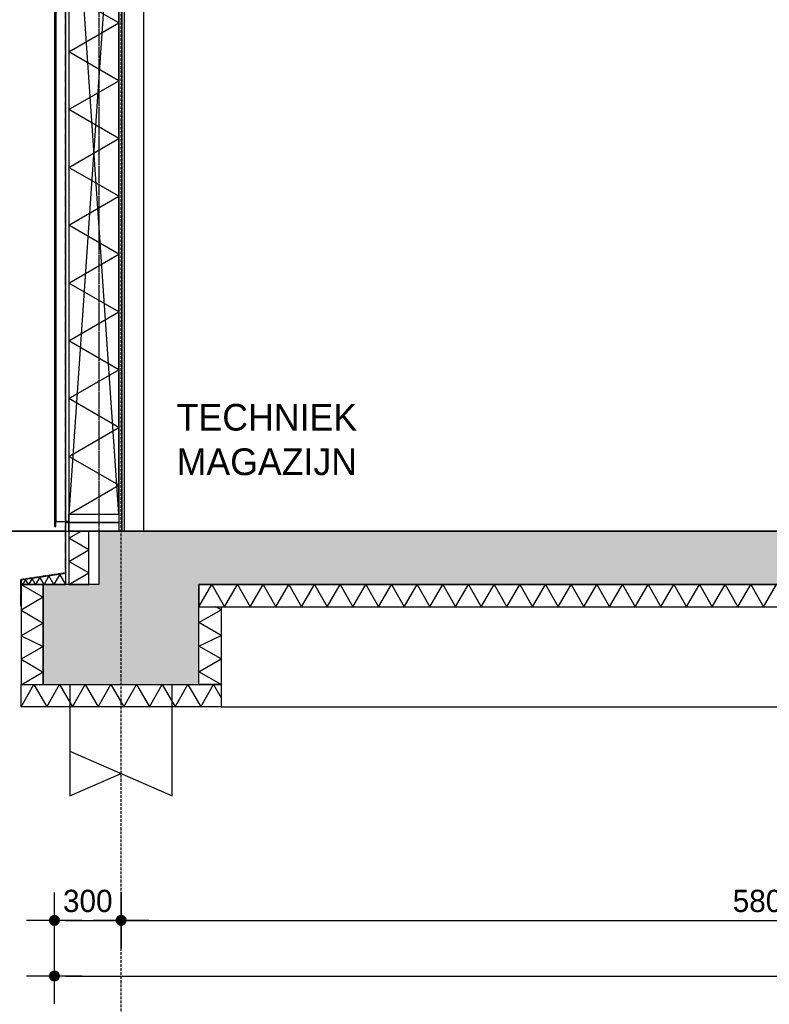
# Model space of a CAD drawing. Header units: millimetres. Extents: x -297000 to 504135, y -166520 to 252050.
# Tile 243 of 250: x 11869 to 15241, y -36727 to -32301. Entities that reach past the tile are written whole.
import ezdxf

# ---------------------------------------------------------------- set-up
doc = ezdxf.new("R2010")
doc.units = ezdxf.units.MM
doc.header["$MEASUREMENT"] = 0
for name, pattern in [('ACAD_ISO10W100', [18, 12, -3, 0, -3]), ('CENTER', [50.8, 31.75, -6.35, 6.35, -6.35]), ('DASHED2', [0.375, 0.25, -0.125]), ('HIDDEN2', [4.7625, 3.175, -1.5875])]:
    doc.linetypes.add(name, pattern=pattern)
doc.layers.get('Defpoints').update_dxf_attribs({"color": 6})
for name, color, linetype in [('010_D0050_D', 1, 'Continuous'), ('010_T0050_T', 4, 'Continuous'), ('040_AXPRI_B', 9, 'CENTER'), ('068_HATCH_H', 8, 'Continuous'), ('200_PRIMA_G', 3, 'Continuous'), ('210_INSUL_G', 8, 'Continuous'), ('210_WALEX_E', 2, 'Continuous'), ('210_WALEX_G', 2, 'Continuous'), ('299_CONCR_G', 3, 'Continuous'), ('299_CONCR_H', 251, 'Continuous'), ('299_STEEL_H', 8, 'Continuous'), ('410_WAFEX_G', 1, 'Continuous'), ('420_WAFIN_G', 1, 'Continuous')]:
    doc.layers.add(name, color=color, linetype=linetype)
doc.styles.add('VMX 2 MEDIUM 50', font='unvr55w.TTF', dxfattribs={"height": 100})
doc.dimstyles.new('VMX 50', dxfattribs={"dimscale": 50, "dimtxt": 1, "dimasz": 1, "dimexe": 2, "dimexo": 2, "dimgap": 0.7, "dimtad": 1, "dimdec": 0, "dimdsep": 46, "dimtxsty": 'VMX 2 MEDIUM 50', "dimblk1": 'VMX-DIM-ARROW', "dimblk2": 'VMX-DIM-ARROW', "dimsah": 1, "dimcen": 1, "dimdle": 2, "dimse1": 1, "dimse2": 1, "dimclrd": 256, "dimclre": 256, "dimclrt": 256, "dimadec": 0, "dimazin": 0, "dimtm": 1e-09, "dimtfac": 1, "dimtdec": 0, "dimtmove": 2, "dimatfit": 2, "dimldrblk": 'VMX-DIM-ARROW', "dimfxl": 0, "dimtolj": 2, "dimlwd": -1, "dimarcsym": 0})

# ---------------------------------------------------------------- blocks, each defined once
blk = doc.blocks.new('GRID02')
at = {"layer": '040_AXPRI_B', "linetype": 'ACAD_ISO10W100'}
blk.add_line((0, -2483.9), (0, 11470.8), dxfattribs=at)
at = {"layer": 'Defpoints'}
blk.add_lwpolyline([(-4000, 0), (27200, 0)], dxfattribs=at)
blk = doc.blocks.new('1006_X-03.02')
at = {"layer": '299_CONCR_H'}
blk.add_hatch(color=256, dxfattribs=at).paths.add_polyline_path([(23550, -690), (23550, -240), (23300, -240), (23300, 0), (14868, 0), (14868, -200), (5907, -200), (5907, 0), (-100, 0), (-100, -240), (-350, -240), (-350, -690), (350, -690), (350, -240), (5450, -240), (5450, -690), (6150, -690), (6150, -440), (10809, -440), (10809, -690), (11509, -690), (11509, -440), (14625, -440), (14625, -690), (15325, -690), (15325, -240), (22850, -240), (22850, -690)])
at = {"color": 5}
blk.add_lwpolyline([(-251, 0), (-4000, 0)], dxfattribs=at)
at = {"layer": '068_HATCH_H'}
for points in [[(-235, 76), (-10, 205.9), (-235, 335.8), (-10, 465.7), (-235, 595.6), (-10, 725.5), (-235, 855.4), (-10, 985.3), (-235, 1115.2), (-10, 1245.1), (-235, 1375), (-10, 1504.9), (-235, 1634.8), (-10, 1764.7), (-235, 1894.7), (-10, 2024.6), (-235, 2154.5), (-10, 2284.4), (-235, 2414.3)], [(-235, -240), (-145, -188), (-235, -136.1), (-145, -84.1), (-235, -32.2), (-179.3, 0)], [(-249, -240), (-275.6, -194), (-302.2, -240), (-324.5, -201.3), (-346.9, -240), (-365.7, -207.4), (-384.5, -240), (-400.3, -212.6), (-416.2, -240), (-429.5, -216.9), (-442.8, -240), (-450, -227.5)], [(-450, -240), (-350, -297.7), (-450, -355.5), (-350, -413.2), (-450, -470.9), (-350, -518.7), (-450, -576.4), (-350, -634.1), (-450, -691.9)], [(350, -340), (407.7, -240), (465.5, -340), (523.2, -240), (580.9, -340), (638.7, -240), (696.4, -340), (754.1, -240), (811.9, -340), (869.6, -240), (927.4, -340), (985.1, -240), (1042.8, -340), (1100.6, -240), (1158.3, -340), (1216, -240), (1273.8, -340), (1331.5, -240), (1389.2, -340), (1447, -240), (1504.7, -340), (1562.4, -240), (1620.2, -340), (1677.9, -240), (1735.6, -340), (1793.4, -240), (1851.1, -340), (1908.8, -240), (1966.6, -340), (2024.3, -240), (2082.1, -340), (2139.8, -240), (2197.5, -340), (2255.3, -240), (2313, -340), (2370.7, -240), (2428.5, -340), (2486.2, -240), (2543.9, -340), (2601.7, -240), (2659.4, -340), (2717.1, -240), (2774.9, -340), (2832.6, -240), (2890.3, -340), (2948.1, -240)], [(450, -690), (350, -632.3), (450, -574.5), (350, -516.8), (450, -469.1), (350, -411.3), (450, -353.6), (426.5, -340)], [(-450, -790), (-392.3, -690), (-334.5, -790), (-276.8, -690), (-219.1, -790), (-161.3, -690), (-103.6, -790), (-45.9, -690), (11.9, -790), (69.6, -690), (127.4, -790), (185.1, -690), (242.8, -790), (300.6, -690), (358.3, -790), (416, -690), (450, -748.8)]]:
    blk.add_lwpolyline(points, dxfattribs=at)
at = {"layer": '200_PRIMA_G', "color": 1}
for points in [[(-230, -690), (-230, -990), (230, -1190), (230, -690)], [(-230, -990), (-230, -1190), (0, -1090)]]:
    blk.add_lwpolyline(points, dxfattribs=at)
at = {"layer": '210_INSUL_G', "color": 1}
for points in [[(-235, 0), (-235, -240), (-145, -240), (-145, 0), (-235, 0)], [(-450, -240), (-249, -240), (-249, -190), (-450, -220), (-450, -240), (-249, -240)], [(-350, -690), (-350, -240), (-450, -240), (-450, -690)], [(350, -340), (5450, -340), (5450, -240), (350, -240), (350, -340)], [(350, -690), (350, -340), (450, -340), (450, -690), (350, -690)], [(-450, -690), (450, -690), (450, -790), (-450, -790), (-450, -690)]]:
    blk.add_lwpolyline(points, dxfattribs=at)
at = {"layer": '210_INSUL_G'}
blk.add_lwpolyline([(450, -790), (22750, -790)], dxfattribs=at)
at = {"layer": '210_WALEX_E', "color": 1}
blk.add_lwpolyline([(-235, 76), (-10, 76), (-10, 3352), (-235, 3352)], close=True, dxfattribs=at)
at = {"layer": '210_WALEX_E', "color": 8}
for points in [[(-10, 3352), (-235, 76)], [(-10, 76), (-235, 3352)]]:
    blk.add_lwpolyline(points, dxfattribs=at)
at = {"layer": '210_WALEX_G', "linetype": 'DASHED2', "ltscale": 0.5}
blk.add_lwpolyline([(-251, 4719), (-251, -188.3), (-452, -218.3), (-452, -338)], dxfattribs=at)
at = {"layer": '210_WALEX_G', "color": 8}
blk.add_lwpolyline([(-294, 43), (-249, 43), (-249, 4701), (-294, 4701)], close=True, dxfattribs=at)
at = {"layer": '210_WALEX_G'}
for points in [[(-235, 4721), (-235, 43), (-249, 43), (-249, 4721), (-235, 4721)], [(-235, 38), (-235, -240), (-249, -240), (-249, 38), (-235, 38)]]:
    blk.add_lwpolyline(points, dxfattribs=at)
for points in [[(-235, 76), (-10, 76), (-10, 38), (-235, 38)], [(-235, 38), (-10, 38), (-10, 0), (-235, 0)]]:
    blk.add_lwpolyline(points, close=True, dxfattribs=at)
at = {"layer": '299_CONCR_G'}
blk.add_lwpolyline([(5907, 0), (-100, 0), (-100, -240), (-350, -240), (-350, -690), (350, -690), (350, -240), (5450, -240)], dxfattribs=at)
at = {"layer": '299_STEEL_H', "linetype": 'HIDDEN2'}
blk.add_lwpolyline([(-100, 3400), (-100, 0)], dxfattribs=at)
at = {"layer": '299_STEEL_H'}
blk.add_lwpolyline([(100, 3400), (100, 0)], dxfattribs=at)
at = {"layer": '410_WAFEX_G'}
blk.add_lwpolyline([(-300, 20), (-294, 20), (-294, 4721), (-300, 4721), (-300, 20)], dxfattribs=at)
at = {"layer": '420_WAFIN_G'}
for points in [[(2.5, 0), (2.5, 3390), (-10, 3390), (-10, 0), (2.5, 0)], [(15, 0), (15, 3390), (2.5, 3390), (2.5, 0), (15, 0)]]:
    blk.add_lwpolyline(points, dxfattribs=at)
blk.add_blockref('GRID02', (0, 0))
blk = doc.blocks.new('VMX-DIM-ARROW')
h = blk.add_hatch(color=256)
edge = h.paths.add_edge_path()
edge.add_arc((0, 0), 0.5, 0, 360)
for p, q in [((0, 2.5), (0, -2.5)), ((-2.5, 0), (2.5, 0))]:
    blk.add_line(p, q)
blk = doc.blocks.new('*D832')
at = {"layer": '010_D0050_D'}
blk.add_line((12375, -36350), (18075, -36350), dxfattribs=at)
at = {"layer": 'Defpoints', "color": 0}
for p in [(12325, -33350), (18125, -33350), (18125, -36350)]:
    blk.add_point(p, dxfattribs=at)
at = {"layer": '010_D0050_D', "xscale": 50, "yscale": 50, "zscale": 50, "rotation": 180}
blk.add_blockref('VMX-DIM-ARROW', (12325, -36350), dxfattribs=at)
at = {"layer": '010_D0050_D', "xscale": 50, "yscale": 50, "zscale": 50}
blk.add_blockref('VMX-DIM-ARROW', (18125, -36350), dxfattribs=at)
at = {"layer": '010_D0050_D', "insert": (15225, -36263.1), "char_height": 100, "attachment_point": 5, "style": 'VMX 2 MEDIUM 50'}
blk.add_mtext('\\A2;5800', dxfattribs=at)
blk = doc.blocks.new('*D837')
at = {"layer": '010_D0050_D'}
blk.add_line((12075, -36600), (35775, -36600), dxfattribs=at)
at = {"layer": 'Defpoints', "color": 0}
for p in [(12025, -33350), (35825, -33350), (35825, -36600)]:
    blk.add_point(p, dxfattribs=at)
at = {"layer": '010_D0050_D', "xscale": 50, "yscale": 50, "zscale": 50, "rotation": 180}
blk.add_blockref('VMX-DIM-ARROW', (12025, -36600), dxfattribs=at)
at = {"layer": '010_D0050_D', "xscale": 50, "yscale": 50, "zscale": 50}
blk.add_blockref('VMX-DIM-ARROW', (35825, -36600), dxfattribs=at)
at = {"layer": '010_D0050_D', "insert": (24272.1, -36513.1), "char_height": 100, "attachment_point": 5, "style": 'VMX 2 MEDIUM 50'}
blk.add_mtext('\\A2;23800', dxfattribs=at)
blk = doc.blocks.new('*D838')
at = {"layer": '010_D0050_D'}
blk.add_line((12075, -36350), (12275, -36350), dxfattribs=at)
at = {"layer": 'Defpoints', "color": 0}
for p in [(12025, -33350), (12325, -33350), (12325, -36350)]:
    blk.add_point(p, dxfattribs=at)
at = {"layer": '010_D0050_D', "xscale": 50, "yscale": 50, "zscale": 50, "rotation": 180}
blk.add_blockref('VMX-DIM-ARROW', (12025, -36350), dxfattribs=at)
at = {"layer": '010_D0050_D', "xscale": 50, "yscale": 50, "zscale": 50}
blk.add_blockref('VMX-DIM-ARROW', (12325, -36350), dxfattribs=at)
at = {"layer": '010_D0050_D', "insert": (12175, -36263.1), "char_height": 100, "attachment_point": 5, "style": 'VMX 2 MEDIUM 50'}
blk.add_mtext('\\A2;300', dxfattribs=at)

msp = doc.modelspace()

# ---------------------------------------------------------------- block references
msp.add_blockref('1006_X-03.02', (12325, -34600))

# ---------------------------------------------------------------- texts
at = {"layer": '010_T0050_T', "insert": (12575, -34350), "char_height": 120, "attachment_point": 7, "style": 'VMX 2 MEDIUM 50'}
msp.add_mtext('TECHNIEK\\PMAGAZIJN', dxfattribs=at)

# ---------------------------------------------------------------- dimensions: what is measured, and where the dimension line sits
at = {"layer": '010_D0050_D'}
for base, p2, picture, middle in [((35825, -36600), (35825, -33350), '*D837', (24272.1, -36513.1)), ((12325, -36350), (12325, -33350), '*D838', (12175, -36263.1))]:
    dim = msp.add_linear_dim(base=base, p1=(12025, -33350), p2=p2, dimstyle='VMX 50', dxfattribs=at)
    dim.commit()
    dim.dimension.update_dxf_attribs({"geometry": picture, "text_midpoint": middle, "dimtype": 160})
dim = msp.add_linear_dim(base=(18125, -36350), p1=(12325, -33350), p2=(18125, -33350), dimstyle='VMX 50', dxfattribs=at)
dim.commit()
dim.dimension.update_dxf_attribs({"geometry": '*D832', "text_midpoint": (15225, -36263.1)})

doc.saveas('drawing.dxf')
